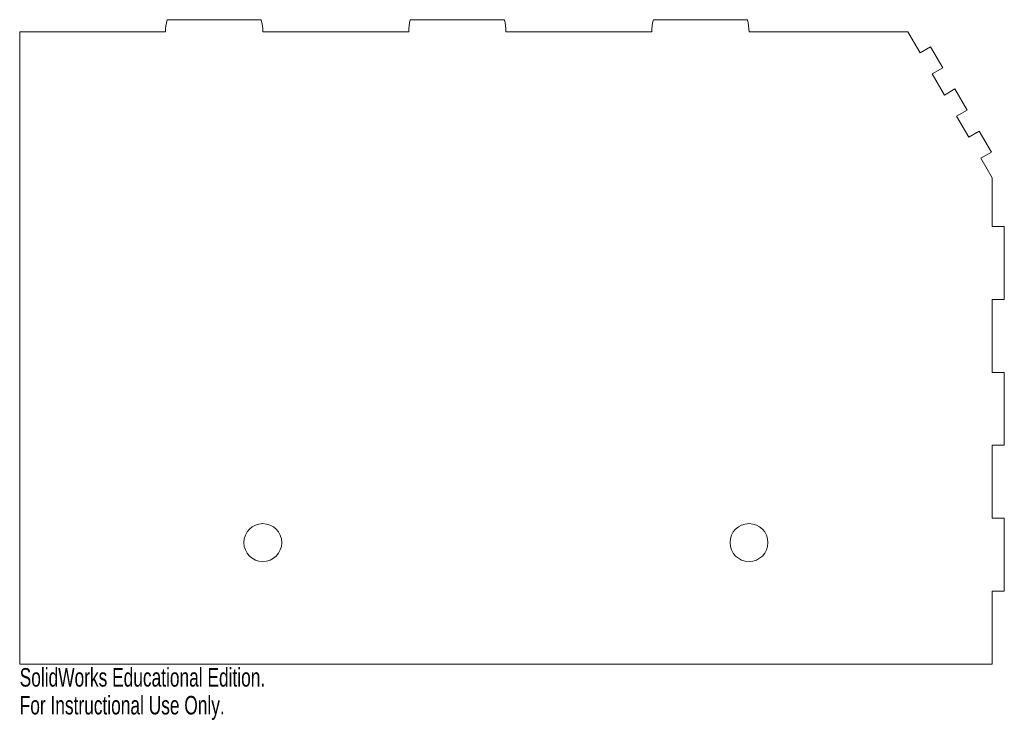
# Model space of a CAD drawing. Header units: inches. Extents: x 0 to 10.1, y -0.6 to 6.6.
import ezdxf

# ---------------------------------------------------------------- set-up
doc = ezdxf.new("R2010")
doc.units = ezdxf.units.IN
doc.header["$MEASUREMENT"] = 0
doc.styles.add('SLDTEXTSTYLE0', font='TXT', dxfattribs={"width": 0.7})

msp = doc.modelspace()

# ---------------------------------------------------------------- linework, layer by layer
at = {"color": 7, "linetype": 'Continuous', "lineweight": 15}
for p, q in [((2.484, 6.625), (1.516, 6.625)), ((4.984, 6.625), (4.016, 6.625)), ((7.484, 6.625), (6.516, 6.625)), ((0, 6.5), (0, 0)), ((1.5, 6.5), (0, 6.5)), ((4, 6.5), (2.5, 6.5)), ((6.5, 6.5), (5, 6.5)), ((9.134, 6.5), (7.5, 6.5)), ((9.259, 6.283), (9.134, 6.5)), ((9.367, 6.346), (9.259, 6.283)), ((9.492, 6.129), (9.367, 6.346)), ((9.384, 6.067), (9.492, 6.129)), ((9.509, 5.85), (9.384, 6.067)), ((9.617, 5.913), (9.509, 5.85)), ((9.742, 5.696), (9.617, 5.913)), ((9.634, 5.634), (9.742, 5.696)), ((9.759, 5.417), (9.634, 5.634)), ((9.867, 5.48), (9.759, 5.417)), ((9.992, 5.263), (9.867, 5.48)), ((9.884, 5.201), (9.992, 5.263)), ((10, 5), (9.884, 5.201)), ((10, 4.5), (10, 5)), ((10.125, 4.5), (10, 4.5)), ((10.125, 3.75), (10.125, 4.5)), ((10, 3.75), (10.125, 3.75)), ((10, 3), (10, 3.75)), ((10.125, 3), (10, 3)), ((10.125, 2.25), (10.125, 3)), ((10, 2.25), (10.125, 2.25)), ((10, 1.5), (10, 2.25)), ((10.125, 1.5), (10, 1.5)), ((10.125, 0.75), (10.125, 1.5)), ((10, 0.75), (10.125, 0.75)), ((10, 0), (10, 0.75)), ((0, 0), (10, 0))]:
    msp.add_line(p, q, dxfattribs=at)
for centre in [(2.5, 1.25), (7.5, 1.25)]:
    msp.add_circle(centre, 0.195, dxfattribs=at)
for centre, start, end in [((2, 6.5), 165.5225, 180), ((2, 6.5), 0, 14.4775), ((4.5, 6.5), 165.5225, 180), ((4.5, 6.5), 0, 14.4775), ((7, 6.5), 165.5225, 180), ((7, 6.5), 0, 14.4775)]:
    msp.add_arc(centre, 0.5, start, end, dxfattribs=at)

# ---------------------------------------------------------------- texts
at = {"color": 7, "linetype": 'Continuous', "char_height": 0.1903, "attachment_point": 1, "style": 'SLDTEXTSTYLE0'}
for s, insert in [('SolidWorks Educational Edition.', (0, -0.04)), ('For Instructional Use Only.', (0, -0.326))]:
    msp.add_mtext(s, dxfattribs=dict(at, insert=insert))

doc.saveas('drawing.dxf')
